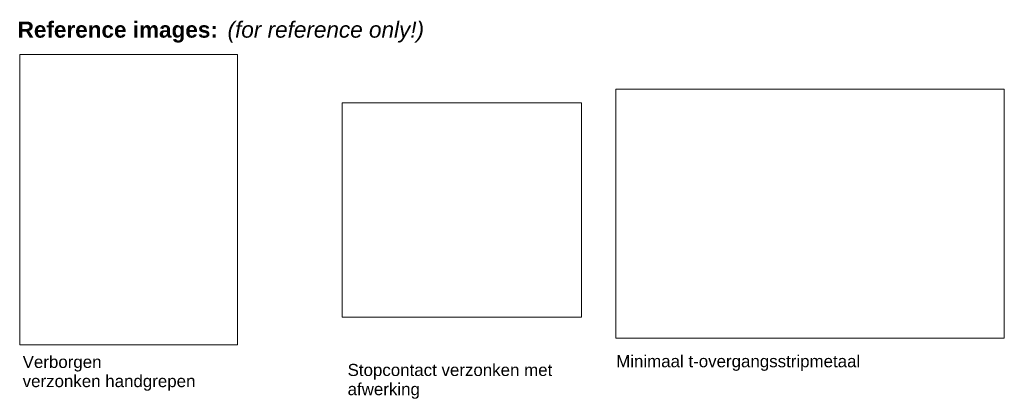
# Model space of a CAD drawing. Header units: millimetres. Extents: x -41613 to -506, y -9518 to 44768.
# Tile 7 of 11: x -17358 to -5144, y -9518 to -4808. Entities that reach past the tile are written whole.
import ezdxf

# ---------------------------------------------------------------- set-up
doc = ezdxf.new("R2010")
doc.units = ezdxf.units.MM
doc.linetypes.add('Dash', pattern=[6.35, 3.175, -3.175])
for name, color, linetype, lineweight in [('A09-G--', 8, 'Dash', 5), ('A09-NT--1', 7, 'Continuous', 13), ('A09-NT--4', 7, 'Continuous', 5)]:
    doc.layers.add(name, color=color, linetype=linetype, lineweight=lineweight)
doc.styles.add('Arial_3', font='arial.ttf', dxfattribs={"height": 150})
doc.styles.add('Arial_B', font='arialbd.ttf', dxfattribs={"height": 200})
doc.styles.add('Arial_I', font='ariali.ttf', dxfattribs={"height": 200})
picture_1 = doc.add_image_def('image2.png', size_in_pixel=(564, 751))
picture_2 = doc.add_image_def('image3.png', size_in_pixel=(390, 349))
picture_3 = doc.add_image_def('image6.png', size_in_pixel=(2048, 1314))

msp = doc.modelspace()

# ---------------------------------------------------------------- texts
at = {"layer": 'A09-NT--1', "char_height": 150, "attachment_point": 1, "style": 'Arial_3', "bg_fill": 3, "box_fill_scale": 1.25, "bg_fill_color": 256, "bg_fill_true_color": 13158600, "bg_fill_transparency": 0}
for s, insert, width in [('Verborgen', (-17321.6, -8979.1), 1170.464), ('Minimaal t-overgangsstripmetaal', (-9958.8, -8970.6), 3647.678), ('Stopcontact verzonken met ', (-13290.4, -9079.1), 3126.581)]:
    msp.add_mtext(s, dxfattribs=dict(at, insert=insert, width=width))
at = {"layer": 'A09-NT--4', "char_height": 200, "attachment_point": 1, "bg_fill": 3, "box_fill_scale": 1.25, "bg_fill_color": 256, "bg_fill_true_color": 13158600, "bg_fill_transparency": 0}
for s, insert, width, style in [('Reference images:', (-17384.1, -4831.2), 3062.446, 'Arial_B'), (' (for reference only!)', (-14857.3, -4831.2), 3110.548, 'Arial_I')]:
    msp.add_mtext(s, dxfattribs=dict(at, insert=insert, width=width, style=style))

# ---------------------------------------------------------------- pictures from other files: only their frames are drawn
at = {"layer": 'A09-G--'}
image = msp.add_image(picture_1, insert=(-17358.4, -8840.9), size_in_units=(2703.3, 3599.6), dxfattribs=at)
image.dxf.flags = 7
image = msp.add_image(picture_3, insert=(-9961.1, -8761.4), size_in_units=(4817.2, 3090.7), dxfattribs=at)
image.dxf.flags = 7
image = msp.add_image(picture_2, insert=(-13358.5, -8498.3), size_in_units=(2970.4, 2658.2), dxfattribs=at)
image.dxf.flags = 7

# ---------------------------------------------------------------- next in the draw order: texts
at = {"layer": 'A09-NT--1', "char_height": 150, "attachment_point": 1, "style": 'Arial_3', "bg_fill": 3, "box_fill_scale": 1.25, "bg_fill_color": 256, "bg_fill_true_color": 13158600, "bg_fill_transparency": 0}
for s, insert, width in [('verzonken handgrepen', (-17321.6, -9217.2), 2565.4), ('afwerking', (-13290.4, -9317.2), 1090.295)]:
    msp.add_mtext(s, dxfattribs=dict(at, insert=insert, width=width))

doc.saveas('drawing.dxf')
